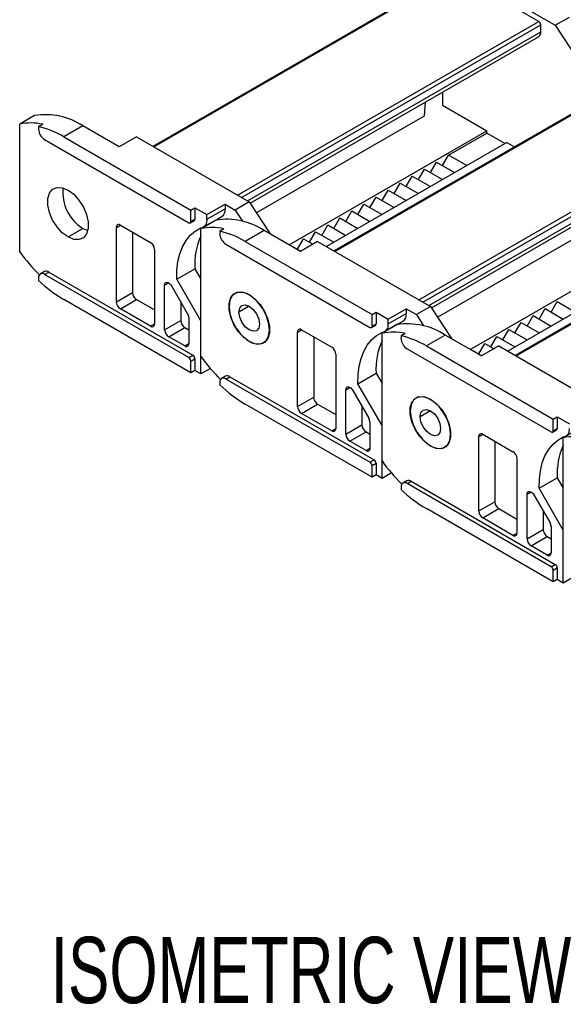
# Model space of a CAD drawing. Header units: millimetres. Extents: x 0 to 1537, y 0 to 1187.
# Tile 6 of 14: x 873 to 968, y 924 to 1097. Entities that reach past the tile are written whole.
import ezdxf

# ---------------------------------------------------------------- set-up
doc = ezdxf.new("R2010")
doc.units = ezdxf.units.MM
doc.header["$LTSCALE"] = 5.5
doc.layers.add('DIMENSIONS', color=140, linetype='Continuous', lineweight=25)
doc.styles.add('SLDTEXTSTYLE0', font='TXT', dxfattribs={"width": 0.7})

msp = doc.modelspace()

# ---------------------------------------------------------------- linework, layer by layer
for p, q in [((947.26, 1107.51), (967.06, 1096.08)), ((949.2, 1105.29), (896.42, 1074.81)), ((896.56, 1074.73), (949.45, 1105.26)), ((964.16, 1096.77), (949.45, 1105.26)), ((911.27, 1066.24), (964.16, 1096.77)), ((967.06, 1096.08), (969.54, 1097.51)), ((911.98, 1065.83), (964.52, 1096.16)), ((913.04, 1065.22), (964.52, 1094.93)), ((964.52, 1094.93), (964.52, 1096.16)), ((967.06, 1096.08), (975.22, 1083.57)), ((913.49, 1064.8), (964.1, 1094.02)), ((981.02, 1086.92), (928.24, 1056.44)), ((928.38, 1056.36), (981.27, 1086.89)), ((947.26, 1084.3), (947.26, 1082.03)), ((944.08, 1080.19), (944.27, 1082.57)), ((947.26, 1082.03), (955.04, 1077.54)), ((875.63, 1080.23), (873.02, 1078.72)), ((914.56, 1063.15), (944.08, 1080.19)), ((873.02, 1056.29), (873.02, 1078.72)), ((877.05, 1078.67), (876.34, 1078.27)), ((876.34, 1078.27), (876.34, 1077.83)), ((884.12, 1078.4), (880.79, 1076.48)), ((890.48, 1074.73), (884.12, 1078.4)), ((943.09, 1047.87), (995.98, 1078.4)), ((943.8, 1047.46), (996.34, 1077.79)), ((877.4, 1075.99), (902.71, 1061.38)), ((880.79, 1076.48), (903.07, 1063.62)), ((893.52, 1076.48), (890.48, 1074.73)), ((893.52, 1076.48), (913.32, 1065.05)), ((920.33, 1057.5), (955.04, 1077.54)), ((944.86, 1046.85), (996.34, 1076.56)), ((948.32, 1073.25), (955.04, 1077.13)), ((955.04, 1077.13), (955.04, 1077.54)), ((958.22, 1075.3), (955.04, 1077.13)), ((958.58, 1075.5), (926.9, 1057.21)), ((945.31, 1046.43), (995.92, 1075.65)), ((958.58, 1075.5), (959.91, 1074.73)), ((947.26, 1071.42), (948.32, 1073.25)), ((951.51, 1071.42), (948.32, 1073.25)), ((943.02, 1068.97), (944.08, 1070.8)), ((944.08, 1070.8), (947.26, 1068.97)), ((945.14, 1070.19), (946.2, 1072.03)), ((946.2, 1072.03), (949.38, 1070.19)), ((940.9, 1067.74), (941.96, 1069.58)), ((941.96, 1069.58), (945.14, 1067.74)), ((938.78, 1066.52), (939.84, 1068.36)), ((939.84, 1068.36), (943.02, 1066.52)), ((1012.84, 1068.55), (960.06, 1038.07)), ((960.2, 1037.99), (1013.09, 1068.52)), ((934.53, 1064.07), (935.6, 1065.91)), ((935.6, 1065.91), (938.78, 1064.07)), ((936.66, 1065.29), (937.72, 1067.13)), ((937.72, 1067.13), (940.9, 1065.29)), ((903.07, 1063.62), (903.78, 1064.03)), ((903.78, 1064.03), (905.9, 1062.81)), ((903.78, 1064.03), (903.78, 1061.99)), ((905.9, 1062.81), (909.08, 1064.65)), ((905.9, 1061.99), (909.08, 1063.83)), ((909.08, 1064.65), (909.08, 1063.83)), ((909.08, 1064.65), (910.85, 1063.62)), ((913.32, 1065.05), (910.85, 1063.62)), ((913.32, 1065.05), (917, 1059.42)), ((932.41, 1062.84), (933.47, 1064.68)), ((933.47, 1064.68), (936.66, 1062.84)), ((903.07, 1061.58), (903.07, 1063.62)), ((905.32, 1060.63), (908.5, 1062.46)), ((905.9, 1061.99), (905.9, 1062.81)), ((910.85, 1063.62), (912.13, 1061.66)), ((928.17, 1060.4), (929.23, 1062.23)), ((929.23, 1062.23), (932.41, 1060.4)), ((930.29, 1061.62), (931.35, 1063.46)), ((931.35, 1063.46), (934.53, 1061.62)), ((881.5, 1058.89), (884.12, 1060.4)), ((884.12, 1060.4), (884.97, 1060.02)), ((889.99, 1060.56), (890.69, 1060.97)), ((889.99, 1047.5), (889.99, 1060.56)), ((890.69, 1060.97), (896, 1057.91)), ((902.96, 1061.35), (903.67, 1061.76)), ((903.07, 1061.58), (903.78, 1061.99)), ((907.45, 1061.86), (904.84, 1060.35)), ((904.84, 1037.92), (904.84, 1060.35)), ((908.87, 1060.3), (908.16, 1059.9)), ((926.05, 1059.17), (927.11, 1061.01)), ((927.11, 1061.01), (930.29, 1059.17)), ((946.38, 1044.78), (975.9, 1061.82)), ((892.82, 1059.75), (892.82, 1049.13)), ((908.16, 1059.9), (908.16, 1059.46)), ((915.94, 1060.03), (912.61, 1058.11)), ((922.3, 1056.36), (915.94, 1060.03)), ((921.81, 1056.72), (922.87, 1058.56)), ((922.87, 1058.56), (924.49, 1057.62)), ((923.93, 1057.95), (924.99, 1059.78)), ((924.99, 1059.78), (928.17, 1057.95)), ((952.15, 1039.13), (986.86, 1059.17)), ((909.22, 1057.62), (934.53, 1043.01)), ((912.61, 1058.11), (934.89, 1045.26)), ((920.71, 1057.28), (920.75, 1057.33)), ((920.75, 1057.33), (922.37, 1056.4)), ((925.34, 1058.11), (922.3, 1056.36)), ((925.34, 1058.11), (945.14, 1046.68)), ((990.4, 1057.13), (958.72, 1038.84)), ((896.7, 1056.68), (896.7, 1043.62)), ((876.34, 1051.7), (876.34, 1051.27)), ((877.36, 1052.8), (876.65, 1052.39)), ((877.4, 1052.31), (878.11, 1052.72)), ((902.71, 1037.7), (877.4, 1052.31)), ((878.11, 1052.72), (903.42, 1038.11)), ((900.6, 1051.49), (903.78, 1053.32)), ((903.78, 1053.32), (904.84, 1051.5)), ((898.47, 1050.43), (899.18, 1050.83)), ((898.47, 1042.6), (898.47, 1050.43)), ((899.68, 1050.31), (902.51, 1045.41)), ((904.84, 1044.15), (900.6, 1051.49)), ((889.99, 1047.5), (892.82, 1049.13)), ((911.18, 1049.18), (910.82, 1048.97)), ((903.07, 1035.05), (880.79, 1047.9)), ((890.69, 1046.27), (893.52, 1047.9)), ((893.52, 1047.9), (896.7, 1046.07)), ((901.3, 1047.5), (901.3, 1044.23)), ((913.32, 1046.72), (911.52, 1045.68)), ((945.14, 1046.68), (942.67, 1045.26)), ((945.14, 1046.68), (948.82, 1041.05)), ((966.35, 1045.7), (967.42, 1047.54)), ((967.42, 1047.54), (970.6, 1045.7)), ((896, 1043.21), (890.69, 1046.27)), ((934.89, 1045.26), (935.6, 1045.66)), ((934.89, 1043.21), (934.89, 1045.26)), ((935.6, 1045.66), (937.72, 1044.44)), ((935.6, 1045.66), (935.6, 1043.62)), ((937.72, 1044.44), (940.9, 1046.28)), ((937.72, 1043.62), (940.9, 1045.46)), ((940.9, 1046.28), (940.9, 1045.46)), ((940.9, 1046.28), (942.67, 1045.26)), ((942.67, 1045.26), (943.95, 1043.29)), ((962.11, 1043.25), (963.17, 1045.09)), ((963.17, 1045.09), (966.35, 1043.25)), ((964.23, 1044.48), (965.29, 1046.31)), ((965.29, 1046.31), (968.48, 1044.48)), ((896, 1043.21), (896.7, 1043.62)), ((898.47, 1042.6), (901.3, 1044.23)), ((899.18, 1041.37), (902.01, 1043.01)), ((902.01, 1043.01), (902.71, 1042.6)), ((902.71, 1044.71), (902.71, 1040.15)), ((904.84, 1034.84), (904.84, 1044.15)), ((934.78, 1042.99), (935.49, 1043.39)), ((934.89, 1043.21), (935.6, 1043.62)), ((939.27, 1043.49), (936.66, 1041.98)), ((937.14, 1042.26), (940.32, 1044.09)), ((937.72, 1043.62), (937.72, 1044.44)), ((959.99, 1042.03), (961.05, 1043.86)), ((961.05, 1043.86), (964.23, 1042.03)), ((902.01, 1039.74), (899.18, 1041.37)), ((916.86, 1042.6), (916.89, 1042.62)), ((921.81, 1042.19), (922.51, 1042.6)), ((921.81, 1029.13), (921.81, 1042.19)), ((922.51, 1042.6), (927.82, 1039.54)), ((924.64, 1041.38), (924.64, 1030.76)), ((936.66, 1019.55), (936.66, 1041.98)), ((940.69, 1041.94), (939.98, 1041.53)), ((939.98, 1041.53), (939.98, 1041.09)), ((947.76, 1041.66), (944.43, 1039.74)), ((954.12, 1037.99), (947.76, 1041.66)), ((955.75, 1039.58), (956.81, 1041.41)), ((956.81, 1041.41), (959.99, 1039.58)), ((957.87, 1040.8), (958.93, 1042.64)), ((958.93, 1042.64), (962.11, 1040.8)), ((902.01, 1039.74), (902.71, 1040.15)), ((913.32, 1040.52), (913.36, 1040.54)), ((915.82, 1040.31), (916.18, 1040.52)), ((944.43, 1039.74), (966.71, 1026.89)), ((953.63, 1038.35), (954.69, 1040.19)), ((957.16, 1039.74), (954.12, 1037.99)), ((954.69, 1040.19), (956.31, 1039.25)), ((957.16, 1039.74), (976.96, 1028.32)), ((902.71, 1037.7), (903.42, 1038.11)), ((928.52, 1038.31), (928.52, 1025.25)), ((941.04, 1039.25), (966.35, 1024.64)), ((952.53, 1038.91), (952.57, 1038.97)), ((952.57, 1038.97), (954.19, 1038.03)), ((903.07, 1037.09), (903.78, 1037.5)), ((903.07, 1035.05), (903.07, 1037.09)), ((903.78, 1037.5), (903.78, 1035.45)), ((903.78, 1035.45), (903.07, 1035.05)), ((904.84, 1034.84), (903.78, 1035.45)), ((906.5, 1035.8), (904.84, 1034.84)), ((909.18, 1034.43), (908.47, 1034.02)), ((909.22, 1033.94), (909.93, 1034.35)), ((909.93, 1034.35), (935.24, 1019.74)), ((932.42, 1033.12), (935.6, 1034.95)), ((935.6, 1034.95), (936.66, 1033.13)), ((908.16, 1033.33), (908.16, 1032.9)), ((934.53, 1019.33), (909.22, 1033.94)), ((936.66, 1025.78), (932.42, 1033.12)), ((930.29, 1032.06), (931, 1032.46)), ((930.29, 1024.23), (930.29, 1032.06)), ((931.5, 1031.94), (934.33, 1027.04)), ((934.89, 1016.68), (912.61, 1029.54)), ((921.81, 1029.13), (924.64, 1030.76)), ((922.51, 1027.9), (925.34, 1029.54)), ((925.34, 1029.54), (928.52, 1027.7)), ((943, 1030.81), (942.64, 1030.6)), ((927.82, 1024.84), (922.51, 1027.9)), ((933.12, 1029.13), (933.12, 1025.86)), ((945.14, 1028.35), (943.34, 1027.31)), ((930.29, 1024.23), (933.12, 1025.86)), ((934.53, 1026.34), (934.53, 1021.78)), ((936.66, 1016.47), (936.66, 1025.78)), ((966.71, 1026.89), (967.42, 1027.29)), ((966.71, 1024.85), (966.71, 1026.89)), ((967.42, 1027.29), (969.54, 1026.07)), ((967.42, 1027.29), (967.42, 1025.25)), ((927.82, 1024.84), (928.52, 1025.25)), ((931, 1023), (933.83, 1024.64)), ((933.83, 1024.64), (934.53, 1024.23)), ((948.68, 1024.23), (948.71, 1024.25)), ((953.63, 1023.82), (954.33, 1024.23)), ((954.33, 1024.23), (959.64, 1021.17)), ((966.6, 1024.62), (967.31, 1025.02)), ((966.71, 1024.85), (967.42, 1025.25)), ((971.09, 1025.12), (968.48, 1023.61)), ((933.83, 1021.37), (931, 1023)), ((953.63, 1010.76), (953.63, 1023.82)), ((956.46, 1023.01), (956.46, 1012.39)), ((968.48, 1001.18), (968.48, 1023.61)), ((933.83, 1021.37), (934.53, 1021.78)), ((945.14, 1022.15), (945.18, 1022.17)), ((947.64, 1021.94), (948, 1022.15)), ((934.53, 1019.33), (935.24, 1019.74)), ((934.89, 1018.72), (935.6, 1019.13)), ((935.6, 1019.13), (935.6, 1017.08)), ((960.34, 1019.95), (960.34, 1006.88)), ((934.89, 1016.68), (934.89, 1018.72)), ((935.6, 1017.08), (934.89, 1016.68)), ((936.66, 1016.47), (935.6, 1017.08)), ((938.32, 1017.43), (936.66, 1016.47)), ((941, 1016.06), (940.29, 1015.65)), ((941.04, 1015.57), (941.75, 1015.98)), ((966.35, 1000.96), (941.04, 1015.57)), ((941.75, 1015.98), (967.06, 1001.37)), ((964.24, 1014.75), (967.42, 1016.58)), ((967.42, 1016.58), (968.48, 1014.76)), ((939.98, 1014.96), (939.98, 1014.53)), ((962.11, 1013.69), (962.82, 1014.1)), ((962.11, 1005.86), (962.11, 1013.69)), ((968.48, 1007.41), (964.24, 1014.75)), ((953.63, 1010.76), (956.46, 1012.39)), ((963.32, 1013.57), (966.15, 1008.67)), ((966.71, 998.31), (944.43, 1011.17)), ((954.33, 1009.53), (957.16, 1011.17)), ((957.16, 1011.17), (960.34, 1009.33)), ((964.94, 1010.76), (964.94, 1007.49)), ((959.64, 1006.47), (954.33, 1009.53)), ((959.64, 1006.47), (960.34, 1006.88)), ((962.11, 1005.86), (964.94, 1007.49)), ((966.35, 1007.97), (966.35, 1003.41)), ((968.48, 998.1), (968.48, 1007.41)), ((962.82, 1004.64), (965.65, 1006.27)), ((965.65, 1006.27), (966.35, 1005.86)), ((965.65, 1003), (962.82, 1004.64)), ((965.65, 1003), (966.35, 1003.41)), ((966.35, 1000.96), (967.06, 1001.37)), ((966.71, 1000.35), (967.42, 1000.76)), ((966.71, 998.31), (966.71, 1000.35)), ((967.42, 1000.76), (967.42, 998.72)), ((967.42, 998.72), (966.71, 998.31)), ((968.48, 998.1), (967.42, 998.72)), ((970.14, 999.06), (968.48, 998.1))]:
    msp.add_line(p, q)
at = {"flags": 128}
for points in [[(881.5, 1058.89), (880.5, 1059.63), (879.57, 1060.66), (878.8, 1061.87), (878.25, 1063.17), (877.97, 1064.46), (877.97, 1065.64), (878.25, 1066.6), (878.8, 1067.27), (879.57, 1067.59), (880.5, 1067.55), (881.5, 1067.13)], [(881.5, 1067.13), (882.51, 1066.39), (883.43, 1065.36), (884.2, 1064.15), (884.75, 1062.85), (885.04, 1061.56), (885.04, 1060.38), (884.75, 1059.42), (884.2, 1058.75), (883.43, 1058.43), (882.51, 1058.47), (881.5, 1058.89)], [(900.6, 1051.49), (900.63, 1053.08), (900.81, 1054.56), (901.14, 1055.94), (901.62, 1057.17), (902.23, 1058.26), (902.98, 1059.18), (903.85, 1059.93), (904.84, 1060.49)], [(898.47, 1050.43), (898.5, 1050.64), (898.59, 1050.81), (898.73, 1050.91), (898.91, 1050.93), (899.11, 1050.87), (899.32, 1050.74), (899.51, 1050.54), (899.68, 1050.31)], [(913.32, 1040.52), (912.32, 1041.27), (911.39, 1042.29), (910.62, 1043.5), (910.07, 1044.8), (909.79, 1046.09), (909.79, 1047.27), (910.07, 1048.23), (910.62, 1048.9), (911.39, 1049.22), (912.32, 1049.18), (913.32, 1048.76)], [(916.86, 1042.6), (916.71, 1043.83), (916.3, 1045.13), (915.64, 1046.39), (914.79, 1047.51), (913.82, 1048.39), (912.82, 1048.97), (911.85, 1049.2), (911.01, 1049.06), (910.35, 1048.57), (909.93, 1047.75), (909.79, 1046.68)], [(913.32, 1048.76), (914.33, 1048.02), (915.25, 1047), (916.02, 1045.78), (916.57, 1044.48), (916.86, 1043.19), (916.86, 1042.01), (916.57, 1041.05), (916.02, 1040.38), (915.25, 1040.06), (914.33, 1040.1), (913.32, 1040.52)], [(909.79, 1046.68), (909.93, 1045.45), (910.35, 1044.15), (911.01, 1042.89), (911.85, 1041.78), (912.82, 1040.89), (913.82, 1040.31), (914.79, 1040.08), (915.64, 1040.22), (916.3, 1040.72), (916.71, 1041.53), (916.86, 1042.6)], [(911.52, 1045.68), (911.66, 1046.4), (912.05, 1046.85), (912.63, 1046.96), (913.32, 1046.72), (914.01, 1046.17), (914.6, 1045.38), (914.99, 1044.48), (915.12, 1043.6)], [(915.12, 1043.6), (914.99, 1042.88), (914.6, 1042.43), (914.01, 1042.32), (913.32, 1042.56), (912.63, 1043.12), (912.05, 1043.9), (911.66, 1044.81), (911.52, 1045.68)], [(932.42, 1033.12), (932.45, 1034.71), (932.63, 1036.2), (932.96, 1037.57), (933.44, 1038.8), (934.05, 1039.89), (934.8, 1040.81), (935.67, 1041.56), (936.66, 1042.13)], [(930.29, 1032.06), (930.32, 1032.28), (930.41, 1032.44), (930.55, 1032.54), (930.73, 1032.56), (930.93, 1032.5), (931.14, 1032.37), (931.33, 1032.18), (931.5, 1031.94)], [(945.14, 1022.15), (944.14, 1022.9), (943.21, 1023.92), (942.44, 1025.13), (941.89, 1026.43), (941.61, 1027.73), (941.61, 1028.9), (941.89, 1029.86), (942.44, 1030.53), (943.21, 1030.86), (944.14, 1030.81), (945.14, 1030.4)], [(948.68, 1024.23), (948.53, 1025.46), (948.12, 1026.76), (947.46, 1028.02), (946.61, 1029.14), (945.64, 1030.02), (944.64, 1030.6), (943.67, 1030.83), (942.83, 1030.69), (942.17, 1030.2), (941.75, 1029.38), (941.61, 1028.31)], [(945.14, 1030.4), (946.15, 1029.65), (947.07, 1028.63), (947.84, 1027.41), (948.39, 1026.11), (948.68, 1024.82), (948.68, 1023.64), (948.39, 1022.68), (947.84, 1022.01), (947.07, 1021.69), (946.15, 1021.73), (945.14, 1022.15)], [(941.61, 1028.31), (941.75, 1027.08), (942.17, 1025.78), (942.83, 1024.52), (943.67, 1023.41), (944.64, 1022.52), (945.64, 1021.94), (946.61, 1021.71), (947.46, 1021.85), (948.12, 1022.35), (948.53, 1023.16), (948.68, 1024.23)], [(943.34, 1027.31), (943.48, 1028.03), (943.87, 1028.48), (944.45, 1028.59), (945.14, 1028.35), (945.83, 1027.8), (946.42, 1027.01), (946.81, 1026.11), (946.94, 1025.23)], [(946.94, 1025.23), (946.81, 1024.51), (946.42, 1024.06), (945.83, 1023.95), (945.14, 1024.19), (944.45, 1024.75), (943.87, 1025.54), (943.48, 1026.44), (943.34, 1027.31)], [(964.24, 1014.75), (964.27, 1016.34), (964.45, 1017.83), (964.78, 1019.2), (965.26, 1020.43), (965.87, 1021.52), (966.62, 1022.44), (967.49, 1023.19), (968.48, 1023.76)], [(962.11, 1013.69), (962.14, 1013.91), (962.23, 1014.07), (962.37, 1014.17), (962.55, 1014.19), (962.75, 1014.13), (962.96, 1014), (963.15, 1013.81), (963.32, 1013.57)]]:
    msp.add_lwpolyline(points, dxfattribs=at)
for centre, radius, start, end in [((963.75, 1096.12), 0.768, 2.6055, 57.3945), ((963.54, 1094.83), 0.986, 305.0133, 6.2988), ((877.52, 1068.34), 12.03, 56.7274, 99.0133), ((874.94, 1069.56), 9.36, 76.9706, 101.848), ((872.88, 1063.16), 15.5, 59.29, 77.1024), ((878.64, 1077.93), 2.31, 182.6055, 237.3945), ((887.89, 1066.64), 7.29, 173.1605, 238.8435), ((907.64, 1063.63), 1.45, 306.2883, 7.8112), ((890.42, 1060.63), 0.437, 50.7967, 189.214), ((902.85, 1061.55), 0.218, 230.7967, 9.214), ((903.54, 1061.96), 0.24, 304.0564, 7.2558), ((904.68, 1061.73), 1.24, 277.1662, 12.2078), ((906.76, 1051.19), 9.36, 76.9706, 101.848), ((909.34, 1049.97), 12.03, 56.7274, 99.0133), ((916.04, 1054.06), 12.28, 155.8434, 183.4452), ((904.7, 1044.79), 15.5, 59.29, 77.1024), ((910.46, 1059.57), 2.31, 182.6055, 237.3945), ((895.17, 1056.61), 1.54, 2.6055, 57.3945), ((899.84, 1075.63), 33.07, 215.8066, 225.0618), ((876.99, 1051.81), 0.655, 50.7967, 189.214), ((877.67, 1052.11), 0.754, 54.3824, 114.3071), ((893.12, 1068.87), 24.32, 226.3765, 239.5525), ((894.35, 1049.2), 1.54, 182.6055, 237.3945), ((891.52, 1047.57), 1.54, 182.6055, 237.3945), ((901.27, 1044.66), 1.44, 1.9565, 31.1437), ((939.46, 1045.26), 1.45, 306.2883, 7.8112), ((896.27, 1043.55), 0.437, 230.7967, 9.214), ((902.84, 1044.3), 1.54, 182.6055, 237.3945), ((934.67, 1043.18), 0.218, 230.7967, 9.214), ((935.36, 1043.59), 0.24, 304.0564, 7.2558), ((936.5, 1043.36), 1.24, 277.1662, 12.2078), ((941.16, 1031.6), 12.03, 56.7274, 99.0133), ((900.01, 1042.67), 1.54, 182.6055, 237.3945), ((922.24, 1042.26), 0.437, 50.7967, 189.214), ((938.58, 1032.82), 9.36, 76.9706, 101.848), ((936.52, 1026.42), 15.5, 59.29, 77.1024), ((902.28, 1040.08), 0.437, 230.7967, 9.214), ((926.99, 1038.24), 1.54, 2.6055, 57.3945), ((947.86, 1035.69), 12.28, 155.8434, 183.4452), ((942.28, 1041.2), 2.31, 182.6055, 237.3945), ((903.01, 1037.46), 0.768, 2.6055, 57.3945), ((931.66, 1057.26), 33.07, 215.8066, 225.0618), ((902.3, 1037.05), 0.768, 2.6055, 57.3945), ((909.49, 1033.74), 0.754, 54.3824, 114.3071), ((908.81, 1033.44), 0.655, 50.7967, 189.214), ((924.94, 1050.5), 24.32, 226.3765, 239.5525), ((926.17, 1030.83), 1.54, 182.6055, 237.3945), ((923.34, 1029.2), 1.54, 182.6055, 237.3945), ((934.66, 1025.93), 1.54, 182.6055, 237.3945), ((933.09, 1026.29), 1.44, 1.9565, 31.1437), ((928.09, 1025.18), 0.437, 230.7967, 9.214), ((931.83, 1024.3), 1.54, 182.6055, 237.3945), ((954.06, 1023.89), 0.437, 50.7967, 189.214), ((966.49, 1024.81), 0.218, 230.7967, 9.214), ((967.18, 1025.22), 0.24, 304.0564, 7.2558), ((968.32, 1024.99), 1.24, 277.1662, 12.2078), ((979.68, 1017.32), 12.28, 155.8434, 183.4452), ((970.4, 1014.45), 9.36, 76.9706, 101.848), ((934.1, 1021.71), 0.437, 230.7967, 9.214), ((958.81, 1019.88), 1.54, 2.6055, 57.3945), ((934.12, 1018.68), 0.768, 2.6055, 57.3945), ((934.83, 1019.09), 0.768, 2.6055, 57.3945), ((963.47, 1038.89), 33.07, 215.8066, 225.0618), ((940.63, 1015.07), 0.655, 50.7967, 189.214), ((941.31, 1015.37), 0.754, 54.3824, 114.3071), ((956.76, 1032.13), 24.32, 226.3765, 239.5525), ((957.99, 1012.46), 1.54, 182.6055, 237.3945), ((955.16, 1010.83), 1.54, 182.6055, 237.3945), ((964.91, 1007.92), 1.44, 1.9565, 31.1437), ((959.91, 1006.81), 0.437, 230.7967, 9.214), ((966.48, 1007.56), 1.54, 182.6055, 237.3945), ((963.65, 1005.93), 1.54, 182.6055, 237.3945), ((965.92, 1003.34), 0.437, 230.7967, 9.214), ((965.94, 1000.31), 0.768, 2.6055, 57.3945), ((966.65, 1000.72), 0.768, 2.6055, 57.3945)]:
    msp.add_arc(centre, radius, start, end)

# ---------------------------------------------------------------- texts
at = {"layer": 'DIMENSIONS', "insert": (878.47, 935.94), "char_height": 11.6417, "attachment_point": 1, "style": 'SLDTEXTSTYLE0'}
msp.add_mtext('ISOMETRIC VIEW', dxfattribs=at)

doc.saveas('drawing.dxf')
